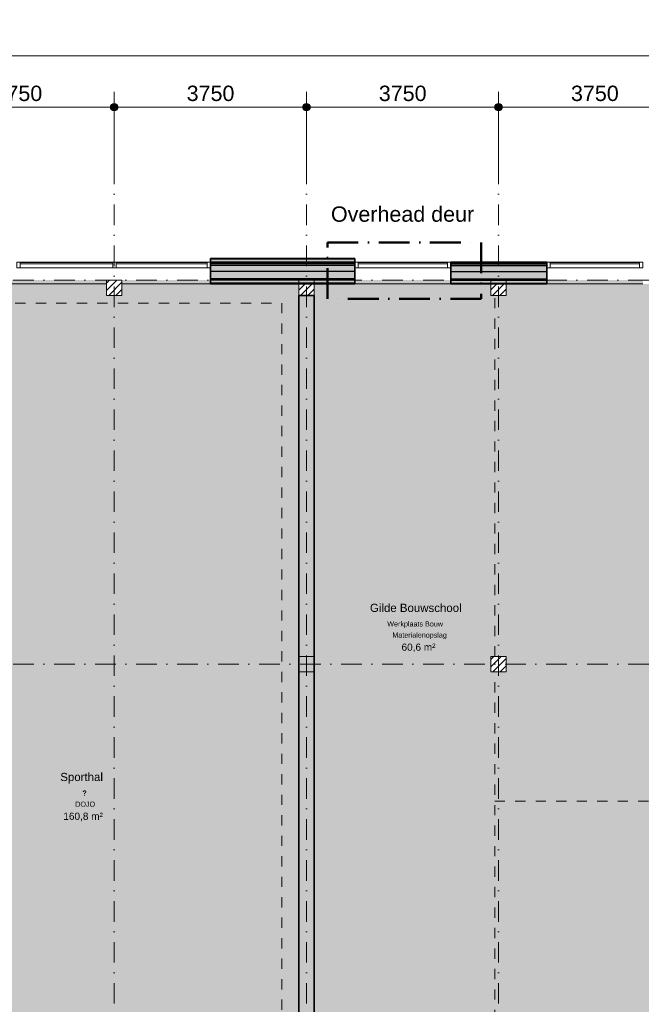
# Model space of a CAD drawing. Header units: millimetres. Extents: x 1557 to 319405, y -11609 to 73584.
# Tile 60 of 103: x 208792 to 220923, y 54359 to 73584. Entities that reach past the tile are written whole.
import ezdxf

# ---------------------------------------------------------------- set-up
doc = ezdxf.new("R2010")
doc.units = ezdxf.units.MM
for name, pattern in [('dash-dot', [1000, 600, -200, 0, -200]), ('Hidden_2_', [400, 200, -200]), ('RR_Level', [800, 400, -200, 0, -200])]:
    doc.linetypes.add(name, pattern=pattern)
for name, color, linetype, lineweight in [('A-____-____-DIMS', 211, 'Continuous', 9), ('A-____-____-DIMS-200', 211, 'Continuous', 9), ('A-AREA-____-IDEN', 2, 'Continuous', 13), ('A-AREA-____-OTLN', 32, 'Hidden_2_', 13), ('A-AREA-____-PATT', 32, 'Continuous', 9), ('A-DETL-____-OTLN', 90, 'Continuous', 13), ('A-GLAZ-CURT-MCUT', 52, 'Continuous', 13), ('A-GLAZ-CURT-OTLN', 52, 'Continuous', 13), ('A-GLAZ-CWMG-MCUT', 51, 'Continuous', 13), ('A-GLAZ-CWMG-OTLN', 51, 'Continuous', 13), ('A-WALL-____-MCUT', 113, 'Continuous', 35), ('A-WALL-____-OTLN', 113, 'Continuous', 18), ('A-WALL-____-PATT', 111, 'Continuous', 35), ('G-____-____-TEXT', 231, 'Continuous', 9), ('S-COLS-____-MCUT', 52, 'Continuous', 25), ('S-COLS-____-OTLN', 52, 'Continuous', 18), ('S-GRID-____-OTLN', 1, 'Continuous', 9)]:
    doc.layers.add(name, color=color, linetype=linetype, lineweight=lineweight)
doc.styles.add('Arial_1', font='arial.ttf', dxfattribs={"height": 100})
doc.styles.add('Arial_2', font='arial.ttf', dxfattribs={"height": 300})
doc.styles.add('Arial_5', font='arial.ttf', dxfattribs={"height": 500})
doc.styles.add('Arial_B', font='txt', dxfattribs={"height": 160})
doc.styles.add('Arial_B_1', font='txt', dxfattribs={"height": 100})
doc.styles.add('Arial_I', font='txt', dxfattribs={"height": 140})
doc.dimstyles.new('1_5mm_interne_maten_en_details', dxfattribs={"dimscale": 304.8, "dimtxt": 1.004192, "dimasz": 1.83727, "dimexe": 0.984252, "dimexo": 0.0625, "dimgap": 0.098425, "dimtad": 1, "dimdec": 0, "dimlfac": 304.8, "dimzin": 0, "dimdsep": 46, "dimtxsty": 'Arial_2', "dimblk1": 'DOTSMALL', "dimblk2": 'DOTSMALL', "dimsah": 1, "dimcen": 0.09, "dimdle": 1.181102, "dimazin": 0, "dimtfac": 1, "dimtdec": 4, "dimtix": 1, "dimtmove": 0, "dimatfit": 3, "dimfxl": 0.003229, "dimfxlon": 1, "dimtvp": 1, "dimtfill": 1, "dimtolj": 1, "dimtzin": 0, "dimlwd": 13, "dimlwe": 13, "dimarcsym": 2})
doc.dimstyles.new('2_5mm_totaalmaatvoering', dxfattribs={"dimscale": 304.8, "dimtxt": 1.673654, "dimasz": 1.83727, "dimexe": 1.312336, "dimexo": 0.0625, "dimgap": 0.164042, "dimtad": 1, "dimdec": 0, "dimlfac": 304.8, "dimzin": 0, "dimdsep": 46, "dimtxsty": 'Arial_5', "dimblk1": 'DOTSMALL', "dimblk2": 'DOTSMALL', "dimsah": 1, "dimcen": 0.09, "dimdle": 1.64042, "dimazin": 0, "dimtfac": 1, "dimtdec": 4, "dimtix": 1, "dimtmove": 0, "dimatfit": 3, "dimfxl": 0.004306, "dimfxlon": 1, "dimtvp": 1, "dimtfill": 1, "dimtolj": 1, "dimtzin": 0, "dimlwd": 13, "dimlwe": 13, "dimarcsym": 2})

# ---------------------------------------------------------------- blocks, each defined once
blk = doc.blocks.new('Rectangular Mullion - 65 x 114mm-715993-plot_V0 Copy 1')
at = {"layer": 'A-GLAZ-CWMG-MCUT', "color": 170, "lineweight": 9}
for p, q in [((-65, 57), (0, 57)), ((-65, -57), (-65, 57)), ((0, 57), (0, -57)), ((0, -57), (-65, -57))]:
    blk.add_line(p, q, dxfattribs=at)
blk = doc.blocks.new('System Panel - HR__-715989-plot_V0 Copy 1')
at = {"layer": 'A-GLAZ-CURT-MCUT', "color": 170, "lineweight": 9}
for p, q in [((905, 47), (-905, 47)), ((-905, 47), (-905, 23)), ((-905, 23), (905, 23)), ((905, 23), (905, 47))]:
    blk.add_line(p, q, dxfattribs=at)
blk = doc.blocks.new('System Panel - HR__-715995-plot_V0 Copy 1')
at = {"layer": 'A-GLAZ-CURT-MCUT', "color": 170, "lineweight": 9}
for p, q in [((889, 48), (-889, 48)), ((-889, 48), (-889, 22)), ((-889, 22), (889, 22)), ((889, 22), (889, 48))]:
    blk.add_line(p, q, dxfattribs=at)
blk = doc.blocks.new('Rectangular Mullion - 65 x 114mm-463994-plot_V0 Copy 1')
at = {"layer": 'A-GLAZ-CWMG-OTLN', "color": 170, "lineweight": 9}
for p, q in [((67327, 2357), (67803, 4103)), ((67437, 2327), (67913, 4073))]:
    blk.add_line(p, q, dxfattribs=at)
blk = doc.blocks.new('Rectangular Mullion - 65 x 114mm-572370-plot_V0 Copy 1')
at = {"layer": 'A-GLAZ-CWMG-OTLN', "color": 170, "lineweight": 9}
for p, q in [((128532, 3551), (130310, 3551)), ((128532, 3437), (130310, 3437))]:
    blk.add_line(p, q, dxfattribs=at)
blk = doc.blocks.new('Rectangular Mullion - 65 x 114mm-715994-plot_V0 Copy 1')
at = {"layer": 'A-GLAZ-CWMG-MCUT', "color": 170, "lineweight": 9}
for p, q in [((-32.5, 57), (32.5, 57)), ((-32.5, -57), (-32.5, 57)), ((32.5, 57), (32.5, -57)), ((32.5, -57), (-32.5, -57))]:
    blk.add_line(p, q, dxfattribs=at)
blk = doc.blocks.new('System Panel - HR__-715992-plot_V0 Copy 1')
at = {"layer": 'A-GLAZ-CURT-MCUT', "color": 170, "lineweight": 9}
for p, q in [((872, 47), (-872, 47)), ((-872, 47), (-872, 23)), ((-872, 23), (872, 23)), ((872, 23), (872, 47))]:
    blk.add_line(p, q, dxfattribs=at)
blk = doc.blocks.new('Rectangular Mullion - 65 x 114mm-464001-plot_V0 Copy 1')
at = {"layer": 'A-GLAZ-CWMG-OTLN', "color": 170, "lineweight": 9}
for p, q in [((65863, -3007), (66322, -1324)), ((65973, -3037), (66432, -1354))]:
    blk.add_line(p, q, dxfattribs=at)
blk = doc.blocks.new('System Panel - HR__-716001-plot_V0 Copy 1')
at = {"layer": 'A-GLAZ-CURT-MCUT', "color": 170, "lineweight": 9}
for p, q in [((872.5, -22.5), (-872.5, -22.5)), ((-872.5, -22.5), (-872.5, -47.5)), ((-872.5, -47.5), (872.5, -47.5)), ((872.5, -47.5), (872.5, -22.5))]:
    blk.add_line(p, q, dxfattribs=at)
blk = doc.blocks.new('Rectangular Mullion - 65 x 114mm-572436-plot_V0 Copy 1')
at = {"layer": 'A-GLAZ-CWMG-OTLN', "color": 170, "lineweight": 9}
for p, q in [((53789, -4849), (52044, -4849)), ((53789, -4963), (52044, -4963))]:
    blk.add_line(p, q, dxfattribs=at)
blk = doc.blocks.new('Rectangular Mullion - 65 x 114mm-716002-plot_V0 Copy 1')
at = {"layer": 'A-GLAZ-CWMG-MCUT', "color": 170, "lineweight": 9}
for p, q in [((-65, 57), (0, 57)), ((-65, -57), (-65, 57)), ((0, 57), (0, -57)), ((0, -57), (-65, -57))]:
    blk.add_line(p, q, dxfattribs=at)
blk = doc.blocks.new('Rectangular Mullion - 65 x 114mm-716021-plot_V0 Copy 1')
at = {"layer": 'A-GLAZ-CWMG-MCUT', "color": 170, "lineweight": 9}
for p, q in [((0, 57), (-65, 57)), ((-65, 57), (-65, -57)), ((0, -57), (0, 57)), ((-65, -57), (0, -57))]:
    blk.add_line(p, q, dxfattribs=at)
blk = doc.blocks.new('Rectangular Mullion - 65 x 114mm-716030-plot_V0 Copy 1')
at = {"layer": 'A-GLAZ-CWMG-MCUT', "color": 170, "lineweight": 9}
for p, q in [((0, 57), (-65, 57)), ((-65, 57), (-65, -57)), ((0, -57), (0, 57)), ((-65, -57), (0, -57))]:
    blk.add_line(p, q, dxfattribs=at)
blk = doc.blocks.new('027_Gilde - ATC_FacadeModel_rvt-2-plot_V0 Copy 1')
at = {"layer": 'A-WALL-____-OTLN', "lineweight": 5}
for points in [[(45972, 68850), (48235, 68850), (48235, 68910), (45422, 68910), (45422, 68850)], [(48235, 68785), (48235, 68815), (45422, 68815), (45422, 68785), (47298, 68785)], [(50578, 68785), (51985, 68785), (51985, 68815), (50110, 68815), (50110, 68785)]]:
    blk.add_hatch(color=67, dxfattribs=at).paths.add_polyline_path(points)
at = {"layer": 'A-WALL-____-PATT', "lineweight": 5}
for points in [[(48235, 68910), (48235, 68920), (45422, 68920), (45422, 68910), (47298, 68910)], [(45422, 68830), (48235, 68830), (48235, 68850), (45422, 68850)], [(48235, 68815), (48235, 68830), (45422, 68830), (45422, 68815), (47298, 68815)], [(50578, 68815), (51985, 68815), (51985, 68830), (50110, 68830), (50110, 68815)], [(48235, 68670), (48235, 68785), (45422, 68785), (45422, 68670), (47298, 68670)], [(48235, 68525), (48235, 68670), (45422, 68670), (45422, 68525), (47298, 68525)], [(50578, 68670), (51985, 68670), (51985, 68785), (50110, 68785), (50110, 68670)], [(50578, 68525), (51985, 68525), (51985, 68670), (50110, 68670), (50110, 68525)], [(47441, 68500), (48235, 68500), (48235, 68525), (45422, 68525), (45422, 68500), (47298, 68500)], [(47298, 68440), (48235, 68440), (48235, 68500), (45422, 68500), (45422, 68440), (47141, 68440)], [(51985, 68500), (51985, 68525), (50110, 68525), (50110, 68500), (51191, 68500)], [(50110, 68440), (51985, 68440), (51985, 68500), (50110, 68500)]]:
    blk.add_hatch(color=67, dxfattribs=at).paths.add_polyline_path(points)
at = {"layer": 'A-WALL-____-PATT', "lineweight": 18}
blk.add_hatch(color=47, dxfattribs=at).paths.add_polyline_path([(50110, 68830), (51985, 68830), (51985, 68850), (50110, 68850)])
h = blk.add_hatch(color=47, dxfattribs=at)
h.paths.add_polyline_path([(47141, 68425), (47141, 68440), (45422, 68440), (45422, 68425), (45972, 68425)])
h.paths.add_polyline_path([(47441, 68425), (48235, 68425), (48235, 68440), (47441, 68440)])
at = {"layer": 'A-WALL-____-PATT', "lineweight": 5}
h = blk.add_hatch(color=67, dxfattribs=at)
h.paths.add_polyline_path([(50578, 68425), (50891, 68425), (50891, 68440), (50110, 68440), (50110, 68425)])
h.paths.add_polyline_path([(51985, 68425), (51985, 68440), (51191, 68440), (51191, 68425)])
at = {"layer": 'A-WALL-____-MCUT', "color": 50}
for p, q in [((48235, 68920), (45422, 68920)), ((45422, 68920), (45422, 68425)), ((48235, 68425), (48235, 68920)), ((51985, 68850), (50110, 68850)), ((50110, 68850), (50110, 68425)), ((51985, 68425), (51985, 68850)), ((45422, 68425), (48235, 68425)), ((50110, 68425), (51985, 68425))]:
    blk.add_line(p, q, dxfattribs=at)
at = {"layer": 'A-WALL-____-MCUT', "color": 130, "lineweight": 25}
for p, q in [((48235, 68910), (45422, 68910)), ((48235, 68850), (45422, 68850)), ((48235, 68830), (45422, 68830)), ((50110, 68830), (51985, 68830)), ((48235, 68815), (45422, 68815)), ((48235, 68785), (45422, 68785)), ((48235, 68670), (45422, 68670)), ((50110, 68815), (51985, 68815)), ((50110, 68785), (51985, 68785)), ((50110, 68670), (51985, 68670)), ((48235, 68525), (45422, 68525)), ((48235, 68500), (45422, 68500)), ((50110, 68525), (51985, 68525)), ((50110, 68500), (51985, 68500)), ((48235, 68440), (45422, 68440)), ((50110, 68440), (51985, 68440))]:
    blk.add_line(p, q, dxfattribs=at)
at = {"layer": 'A-WALL-____-OTLN', "color": 210}
for p, q in [((43391, 68425), (39941, 68425)), ((45422, 68425), (43691, 68425)), ((50110, 68425), (48235, 68425)), ((53860, 68425), (51985, 68425))]:
    blk.add_line(p, q, dxfattribs=at)
at = {"layer": 'A-GLAZ-CURT-OTLN', "color": 210, "lineweight": 18}
for name, p in [('System Panel - HR__-715989-plot_V0 Copy 1', (42610, 68793)), ('System Panel - HR__-715995-plot_V0 Copy 1', (44469, 68793)), ('System Panel - HR__-715992-plot_V0 Copy 1', (49172, 68793))]:
    blk.add_blockref(name, p, dxfattribs=at)
at = {"layer": 'A-GLAZ-CURT-OTLN', "color": 210, "lineweight": 18, "rotation": 180}
blk.add_blockref('System Panel - HR__-716001-plot_V0 Copy 1', (52922, 68793), dxfattribs=at)
at = {"layer": 'A-GLAZ-CWMG-OTLN', "color": 210, "lineweight": 18}
for name, p, rotation in [('Rectangular Mullion - 65 x 114mm-463994-plot_V0 Copy 1', (63512, 4405), 105.2626681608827), ('Rectangular Mullion - 65 x 114mm-464001-plot_V0 Copy 1', (64482, 4405), 105.2626681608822), ('Rectangular Mullion - 65 x 114mm-572370-plot_V0 Copy 1', (173890, 72287), 180), ('Rectangular Mullion - 65 x 114mm-716021-plot_V0 Copy 1', (48235, 68793), 180), ('Rectangular Mullion - 65 x 114mm-572436-plot_V0 Copy 1', (105839, 63887), 180)]:
    blk.add_blockref(name, p, dxfattribs=dict(at, rotation=rotation))
at = {"layer": 'A-GLAZ-CWMG-OTLN', "color": 210, "lineweight": 18, "extrusion": (0, 0, -1), "rotation": 180}
for name, p in [('Rectangular Mullion - 65 x 114mm-715994-plot_V0 Copy 1', (-41672, 68793)), ('Rectangular Mullion - 65 x 114mm-715994-plot_V0 Copy 1', (-43547, 68793)), ('Rectangular Mullion - 65 x 114mm-715993-plot_V0 Copy 1', (-45422, 68793)), ('Rectangular Mullion - 65 x 114mm-715993-plot_V0 Copy 1', (-50110, 68793))]:
    blk.add_blockref(name, p, dxfattribs=at)
at = {"layer": 'A-GLAZ-CWMG-OTLN', "color": 210, "lineweight": 18, "extrusion": (0, 0, -1)}
blk.add_blockref('Rectangular Mullion - 65 x 114mm-716002-plot_V0 Copy 1', (-51985, 68793), dxfattribs=at)
at = {"layer": 'A-GLAZ-CWMG-OTLN', "color": 210, "lineweight": 18}
blk.add_blockref('Rectangular Mullion - 65 x 114mm-716030-plot_V0 Copy 1', (53860, 68793), dxfattribs=at)
blk = doc.blocks.new('NLRS_28_SC_LIB_kolom recht_generiek_ISR - kolom hout_Ontwerp-V94-plot_V0 Copy 1')
at = {"layer": 'S-COLS-____-OTLN', "lineweight": 9}
h = blk.add_hatch(dxfattribs=at)
h.set_pattern_fill('FP_76', color=256, style=0, pattern_type=2)
h.set_pattern_definition([(45, (-51041.48, -61000), (-70.71068, 70.71068), [])])
h.paths.add_polyline_path([(-150, -150), (150, -150), (150, 150), (-150, 150)])
at = {"layer": 'S-COLS-____-MCUT', "lineweight": 18}
for p, q in [((150, 150), (-150, 150)), ((-150, 150), (-150, -150)), ((150, -150), (150, 150)), ((-150, -150), (150, -150))]:
    blk.add_line(p, q, dxfattribs=at)
blk = doc.blocks.new('NLRS_28_SC_LIB_kolom recht_generiek_ISR - kolom hout_Ontwerp-V89-plot_V0 Copy 1')
at = {"layer": 'S-COLS-____-MCUT', "lineweight": 18}
for p, q in [((150, 150), (-150, 150)), ((-150, 150), (-150, -150)), ((150, -150), (150, 150)), ((-150, -150), (150, -150))]:
    blk.add_line(p, q, dxfattribs=at)
blk = doc.blocks.new('NLRS_28_SC_LIB_kolom recht_generiek_ISR - kolom hout_Ontwerp-V98-plot_V0 Copy 1')
at = {"layer": 'S-COLS-____-OTLN', "lineweight": 9}
h = blk.add_hatch(dxfattribs=at)
h.set_pattern_fill('FP_80', color=256, style=0, pattern_type=2)
h.set_pattern_definition([(45, (-51041.48, -68350), (-70.71068, 70.71068), [])])
h.paths.add_polyline_path([(-150, -150), (150, -150), (150, 90), (-150, 90), (-150, 75)])
at = {"layer": 'S-COLS-____-MCUT', "lineweight": 18}
for p, q in [((150, 150), (-150, 150)), ((-150, 150), (-150, -150)), ((150, -150), (150, 150)), ((-150, -150), (150, -150))]:
    blk.add_line(p, q, dxfattribs=at)
blk = doc.blocks.new('NLRS_28_SC_LIB_kolom recht_generiek_ISR - kolom hout_Ontwerp-V99-plot_V0 Copy 1')
at = {"layer": 'S-COLS-____-OTLN', "lineweight": 9}
h = blk.add_hatch(dxfattribs=at)
h.set_pattern_fill('FP_81', color=256, style=0, pattern_type=2)
h.set_pattern_definition([(45, (-47291.48, -68350), (-70.71068, 70.71068), [])])
h.paths.add_polyline_path([(7, -150), (150, -150), (150, 90), (-150, 90), (-150, -150)])
at = {"layer": 'S-COLS-____-MCUT', "lineweight": 18}
for p, q in [((150, 150), (-150, 150)), ((-150, 150), (-150, -150)), ((150, -150), (150, 150)), ((-150, -150), (150, -150))]:
    blk.add_line(p, q, dxfattribs=at)
blk = doc.blocks.new('NLRS_28_SC_LIB_kolom recht_generiek_ISR - kolom hout_Ontwerp-V100-plot_V0 Copy 1')
at = {"layer": 'S-COLS-____-OTLN', "lineweight": 9}
h = blk.add_hatch(dxfattribs=at)
h.set_pattern_fill('FP_82', color=256, style=0, pattern_type=2)
h.set_pattern_definition([(45, (-43541.48, -68350), (-70.71068, 70.71068), [])])
h.paths.add_polyline_path([(-150, -150), (150, -150), (150, 150), (-150, 150), (-150, 75)])
at = {"layer": 'S-COLS-____-MCUT', "lineweight": 18}
for p, q in [((150, 150), (-150, 150)), ((-150, 150), (-150, -150)), ((150, -150), (150, 150)), ((-150, -150), (150, -150))]:
    blk.add_line(p, q, dxfattribs=at)
blk = doc.blocks.new('DIMBLOCK48-plot_V0 Copy 1')
at = {"layer": 'A-____-____-DIMS-200', "lineweight": 25}
h = blk.add_hatch(color=256, dxfattribs=at)
edge = h.paths.add_edge_path()
edge.add_arc((206887, 71876), 70, 0, 360)
h = blk.add_hatch(color=256, dxfattribs=at)
edge = h.paths.add_edge_path()
edge.add_arc((210637, 71876), 70, 0, 360)
at = {"layer": 'A-____-____-DIMS-200', "lineweight": 13}
for p, q in [((206887, 71576), (206887, 72176)), ((210637, 71576), (210637, 72176)), ((206887, 71876), (210637, 71876)), ((206887, 71876), (206887, 71576)), ((210637, 71876), (210637, 71576))]:
    blk.add_line(p, q, dxfattribs=at)
at = {"layer": 'A-____-____-DIMS-200', "lineweight": 25}
for centre in [(206887, 71876), (210637, 71876)]:
    blk.add_circle(centre, 70, dxfattribs=at)
at = {"layer": 'A-____-____-DIMS-200', "color": 0, "lineweight": 13, "insert": (208300, 72296), "char_height": 300, "width": 1107.53, "attachment_point": 1, "line_spacing_factor": 0.941778, "style": 'Arial_2', "bg_fill": 3, "box_fill_scale": 1.25, "bg_fill_color": 256, "bg_fill_true_color": 13158600, "bg_fill_transparency": 0}
blk.add_mtext('3750', dxfattribs=at)
blk = doc.blocks.new('_DotSmall')
at = {"color": 0, "linetype": 'ByBlock', "const_width": 0.5}
blk.add_lwpolyline([(-0.0625, 0, 1), (0.0625, 0, 1)], format="xyb", close=True, dxfattribs=at)
blk = doc.blocks.new('DIMBLOCK49-plot_V0 Copy 1')
at = {"layer": 'A-____-____-DIMS-200', "lineweight": 25}
h = blk.add_hatch(color=256, dxfattribs=at)
edge = h.paths.add_edge_path()
edge.add_arc((210637, 71876), 70, 0, 360)
h = blk.add_hatch(color=256, dxfattribs=at)
edge = h.paths.add_edge_path()
edge.add_arc((214387, 71876), 70, 0, 360)
at = {"layer": 'A-____-____-DIMS-200', "lineweight": 13}
for p, q in [((210637, 71576), (210637, 72176)), ((214387, 71576), (214387, 72176)), ((210637, 71876), (214387, 71876)), ((210637, 71876), (210637, 71576)), ((214387, 71876), (214387, 71576))]:
    blk.add_line(p, q, dxfattribs=at)
at = {"layer": 'A-____-____-DIMS-200', "lineweight": 25}
for centre in [(210637, 71876), (214387, 71876)]:
    blk.add_circle(centre, 70, dxfattribs=at)
at = {"layer": 'A-____-____-DIMS-200', "color": 0, "lineweight": 13, "insert": (212050, 72296), "char_height": 300, "width": 1107.53, "attachment_point": 1, "line_spacing_factor": 0.941778, "style": 'Arial_2', "bg_fill": 3, "box_fill_scale": 1.25, "bg_fill_color": 256, "bg_fill_true_color": 13158600, "bg_fill_transparency": 0}
blk.add_mtext('3750', dxfattribs=at)
blk = doc.blocks.new('DIMBLOCK50-plot_V0 Copy 1')
at = {"layer": 'A-____-____-DIMS-200', "lineweight": 25}
h = blk.add_hatch(color=256, dxfattribs=at)
edge = h.paths.add_edge_path()
edge.add_arc((214387, 71876), 70, 0, 360)
h = blk.add_hatch(color=256, dxfattribs=at)
edge = h.paths.add_edge_path()
edge.add_arc((218137, 71876), 70, 0, 360)
at = {"layer": 'A-____-____-DIMS-200', "lineweight": 13}
for p, q in [((214387, 71576), (214387, 72176)), ((218137, 71576), (218137, 72176)), ((214387, 71876), (218137, 71876)), ((214387, 71876), (214387, 71576)), ((218137, 71876), (218137, 71576))]:
    blk.add_line(p, q, dxfattribs=at)
at = {"layer": 'A-____-____-DIMS-200', "lineweight": 25}
for centre in [(214387, 71876), (218137, 71876)]:
    blk.add_circle(centre, 70, dxfattribs=at)
at = {"layer": 'A-____-____-DIMS-200', "color": 0, "lineweight": 13, "insert": (215800, 72296), "char_height": 300, "width": 1107.53, "attachment_point": 1, "line_spacing_factor": 0.941778, "style": 'Arial_2', "bg_fill": 3, "box_fill_scale": 1.25, "bg_fill_color": 256, "bg_fill_true_color": 13158600, "bg_fill_transparency": 0}
blk.add_mtext('3750', dxfattribs=at)
blk = doc.blocks.new('DIMBLOCK51-plot_V0 Copy 1')
at = {"layer": 'A-____-____-DIMS-200', "lineweight": 25}
h = blk.add_hatch(color=256, dxfattribs=at)
edge = h.paths.add_edge_path()
edge.add_arc((218137, 71876), 70, 0, 360)
h = blk.add_hatch(color=256, dxfattribs=at)
edge = h.paths.add_edge_path()
edge.add_arc((221887, 71876), 70, 0, 360)
at = {"layer": 'A-____-____-DIMS-200', "lineweight": 13}
for p, q in [((218137, 71576), (218137, 72176)), ((221887, 71576), (221887, 72176)), ((218137, 71876), (221887, 71876)), ((218137, 71876), (218137, 71576)), ((221887, 71876), (221887, 71576))]:
    blk.add_line(p, q, dxfattribs=at)
at = {"layer": 'A-____-____-DIMS-200', "lineweight": 25}
for centre in [(218137, 71876), (221887, 71876)]:
    blk.add_circle(centre, 70, dxfattribs=at)
at = {"layer": 'A-____-____-DIMS-200', "color": 0, "lineweight": 13, "insert": (219550, 72296), "char_height": 300, "width": 1107.53, "attachment_point": 1, "line_spacing_factor": 0.941778, "style": 'Arial_2', "bg_fill": 3, "box_fill_scale": 1.25, "bg_fill_color": 256, "bg_fill_true_color": 13158600, "bg_fill_transparency": 0}
blk.add_mtext('3750', dxfattribs=at)
blk = doc.blocks.new('DIMBLOCK76-plot_V0 Copy 1')
at = {"layer": 'A-____-____-DIMS-200', "lineweight": 25}
h = blk.add_hatch(color=256, dxfattribs=at)
edge = h.paths.add_edge_path()
edge.add_arc((168592, 72876), 70, 0, 360)
h = blk.add_hatch(color=256, dxfattribs=at)
edge = h.paths.add_edge_path()
edge.add_arc((222680, 72876), 70, 0, 360)
at = {"layer": 'A-____-____-DIMS-200', "lineweight": 13}
for p, q in [((168592, 72476), (168592, 73276)), ((222680, 72476), (222680, 73276)), ((168092, 72876), (222680, 72876)), ((168592, 72876), (168592, 72476)), ((222680, 72876), (222680, 72476))]:
    blk.add_line(p, q, dxfattribs=at)
at = {"layer": 'A-____-____-DIMS-200', "lineweight": 25}
for centre in [(168592, 72876), (222680, 72876)]:
    blk.add_circle(centre, 70, dxfattribs=at)
at = {"layer": 'A-____-____-DIMS-200', "color": 0, "lineweight": 13, "insert": (194674, 73575), "char_height": 500, "width": 2307.36, "attachment_point": 1, "line_spacing_factor": 0.941778, "style": 'Arial_5', "bg_fill": 3, "box_fill_scale": 1.25, "bg_fill_color": 256, "bg_fill_true_color": 13158600, "bg_fill_transparency": 0}
blk.add_mtext('54088', dxfattribs=at)

msp = doc.modelspace()

# ---------------------------------------------------------------- hatches: boundary and pattern name
at = {"layer": 'A-AREA-____-PATT', "transparency": 33554509}
for points in [[(213235.1406, 51675), (214236.5119, 51675), (214234.4788, 68425), (212517.5119, 68425), (212517.5119, 68500), (210786.5119, 68500), (210786.5119, 68200), (210486.5119, 68200), (210486.5119, 68500), (207036.5119, 68500), (207036.5119, 68200), (206736.5119, 68200), (206736.5119, 68425), (205136.5119, 68425), (205136.5119, 57175), (200786.5119, 57175), (200786.5119, 57135.3255), (200711.5119, 57135.3255), (200711.5119, 55431.3255), (200786.5119, 55431.3255), (200786.5119, 55375), (205136.5119, 55375), (205136.5119, 54557), (205061.5119, 54557), (205061.5119, 52853), (205136.5119, 52853), (205136.5119, 51675), (213066.9131, 51675)], [(215782.0119, 51225), (216816.0119, 51225), (216816.0119, 51300), (218061.5119, 51300), (218061.5119, 53350), (217986.5119, 53350), (217986.5119, 53650), (218061.5119, 53650), (218061.5119, 60850), (217986.5119, 60850), (217986.5119, 61150), (218061.5119, 61150), (218061.5119, 68200), (217986.5119, 68200), (217986.5119, 68425), (217205.0119, 68425), (217205.0119, 68500), (215330.0119, 68500), (215330.0119, 68425), (214536.5119, 68425), (214536.5119, 51300), (215782.0119, 51300), (215782.0119, 51275)]]:
    msp.add_hatch(color=254, dxfattribs=at).paths.add_polyline_path(points)
h = msp.add_hatch(color=254, dxfattribs=at)
h.paths.add_polyline_path([(227793.3841, 58325), (228312.8709, 58325), (226946.7964, 60688.6464), (226882.5863, 60651.574), (225945.0841, 62275.3444), (226010.0357, 62312.8449), (225071.537, 63936.0536), (225007.4543, 63899.0482), (224069.8163, 65522.7662), (224134.765, 65560.2717), (223196.261, 67183.4896), (223132.1783, 67146.4841), (222393.2149, 68425), (222036.5119, 68425), (222036.5119, 68200), (221736.5119, 68200), (221736.5119, 68425), (220955.0119, 68425), (220955.0119, 68500), (219080.0119, 68500), (219080.0119, 68425), (218286.5119, 68425), (218286.5119, 68200), (218061.5119, 68200), (218061.5119, 61150), (218286.5119, 61150), (218286.5119, 60850), (218061.5119, 60850), (218061.5119, 58325), (227760.8793, 58325)])
h.paths.add_polyline_path([(225486.5119, 60850), (225486.5119, 61150), (225786.5119, 61150), (225786.5119, 60850)])
h.paths.add_polyline_path([(221886.5119, 60850), (221736.5119, 60850), (221736.5119, 61150), (222036.5119, 61150), (222036.5119, 60850)])
h = msp.add_hatch(color=254, dxfattribs=at)
h.paths.add_polyline_path([(228048.2991, 46623.7714), (233248.7676, 49626.3207), (232573.056, 50796.4578), (232638.0048, 50835.1184), (231700.0063, 52457.4609), (231635.4262, 52420.1616), (230649.0975, 54128.3179), (230713.8603, 54167.1803), (228311.7161, 58325), (218061.5119, 58325), (218061.5119, 53650), (218286.5119, 53650), (218286.5119, 53350), (218061.5119, 53350), (218061.5119, 52875), (222411.5119, 52875), (222411.5119, 52800), (223445.5119, 52800), (223445.5119, 52875), (224439.0814, 52875), (228007.9906, 46693.5865)])
h.paths.add_polyline_path([(229536.5119, 53350), (229236.5119, 53350), (229236.5119, 53650), (229536.5119, 53650), (229536.5119, 53485.8803)])
h.paths.add_polyline_path([(225486.5119, 53350), (225486.5119, 53650), (225786.5119, 53650), (225786.5119, 53350)])
h.paths.add_polyline_path([(221886.5119, 53350), (221736.5119, 53350), (221736.5119, 53650), (222036.5119, 53650), (222036.5119, 53350)])
at = {"layer": 'A-WALL-____-PATT', "lineweight": 18}
msp.add_hatch(color=47, dxfattribs=at).paths.add_polyline_path([(214236.5119, 33100), (214536.5119, 33100), (214536.5119, 68200), (214236.5119, 68200), (214236.5119, 33437.0275)])

# ---------------------------------------------------------------- linework, layer by layer
at = {"layer": 'A-AREA-____-OTLN', "color": 9}
for p, q in [((218061.5119, 61150), (218061.5119, 68200)), ((218061.5119, 53650), (218061.5119, 60850)), ((218061.5119, 58325), (228437.206, 58325))]:
    msp.add_line(p, q, dxfattribs=at)
at = {"layer": 'A-DETL-____-OTLN', "linetype": 'dash-dot', "lineweight": 50}
for p, q in [((214798.145, 69233.543), (217798.145, 69233.543)), ((214798.145, 68133.543), (214798.145, 69233.543)), ((217798.145, 69233.543), (217798.145, 68133.543)), ((217798.145, 68133.543), (214798.145, 68133.543))]:
    msp.add_line(p, q, dxfattribs=at)
at = {"layer": 'A-DETL-____-OTLN', "linetype": 'Hidden_2_', "lineweight": 9}
for p, q in [((205906.7124, 68051.3835), (213906.7124, 68051.3835)), ((213906.7124, 68051.3835), (213906.7124, 52051.3835))]:
    msp.add_line(p, q, dxfattribs=at)
at = {"layer": 'A-WALL-____-MCUT'}
for p, q in [((214236.5119, 68200), (214236.5119, 51675)), ((214536.5119, 68200), (214236.5119, 68200)), ((214536.5119, 51300), (214536.5119, 68200))]:
    msp.add_line(p, q, dxfattribs=at)
at = {"layer": 'S-GRID-____-OTLN'}
for p, q in [((210636.5119, 71774.2271), (210636.5119, 70774.2271)), ((214386.5119, 71774.2271), (214386.5119, 70774.2271)), ((218136.5119, 71774.2271), (218136.5119, 70774.2271))]:
    msp.add_line(p, q, dxfattribs=at)
at = {"layer": 'S-GRID-____-OTLN', "linetype": 'RR_Level'}
for p, q in [((210636.5119, 70774.2271), (210636.5119, -6763.3674)), ((214386.5119, 70774.2271), (214386.5119, -6763.3674)), ((218136.5119, 70774.2271), (218136.5119, -6763.3674)), ((167060.7094, 68500), (245433.2051, 68500)), ((167060.7094, 61000), (245433.2051, 61000))]:
    msp.add_line(p, q, dxfattribs=at)

# ---------------------------------------------------------------- block references
at = {"lineweight": 5}
msp.add_blockref('027_Gilde - ATC_FacadeModel_rvt-2-plot_V0 Copy 1', (167095.0285, 0), dxfattribs=at)
at = {"layer": 'S-COLS-____-OTLN', "lineweight": 13}
for name, p in [('NLRS_28_SC_LIB_kolom recht_generiek_ISR - kolom hout_Ontwerp-V100-plot_V0 Copy 1', (210636.5119, 68350)), ('NLRS_28_SC_LIB_kolom recht_generiek_ISR - kolom hout_Ontwerp-V99-plot_V0 Copy 1', (214386.5119, 68350)), ('NLRS_28_SC_LIB_kolom recht_generiek_ISR - kolom hout_Ontwerp-V98-plot_V0 Copy 1', (218136.5119, 68350)), ('NLRS_28_SC_LIB_kolom recht_generiek_ISR - kolom hout_Ontwerp-V89-plot_V0 Copy 1', (214386.5119, 61000)), ('NLRS_28_SC_LIB_kolom recht_generiek_ISR - kolom hout_Ontwerp-V94-plot_V0 Copy 1', (218136.5119, 61000))]:
    msp.add_blockref(name, p, dxfattribs=at)

# ---------------------------------------------------------------- texts
at = {"layer": 'A-AREA-____-IDEN', "lineweight": 9, "attachment_point": 1}
for s, insert, char_height, width, style in [('Gilde Bouwschool', (215627.4639, 62180.2178), 160, 2244.725, 'Arial_B'), ('Werkplaats Bouw', (215965.3389, 61836.7006), 100, 1539.24, 'Arial_B_1'), ('Materialenopslag', (216064.3389, 61618.9633), 100, 1298.73375, 'Arial_1'), ('60,6 m²', (216243.3389, 61403.062), 140, 865.8225, 'Arial_I'), ('Sporthal', (209583.9493, 58878.081), 160, 1042.19375, 'Arial_B'), ('\\fArial|b1|i0|c0|p34|;?', (210014.8243, 58534.5638), 100, 112.23625, 'Arial_B_1'), ('DOJO', (209875.8243, 58316.8264), 100, 448.945, 'Arial_1'), ('160,8 m²', (209643.8243, 58100.9251), 140, 1010.12625, 'Arial_I')]:
    msp.add_mtext(s, dxfattribs=dict(at, insert=insert, char_height=char_height, width=width, style=style))
at = {"layer": 'G-____-____-TEXT', "color": 1, "insert": (214865.8822, 69938.6508), "char_height": 300, "width": 3495.3575, "attachment_point": 1, "style": 'Arial_2'}
msp.add_mtext('Overhead deur ', dxfattribs=at)

# ---------------------------------------------------------------- dimensions: what is measured, and where the dimension line sits
at = {"layer": 'A-____-____-DIMS', "lineweight": 13}
dim = msp.add_linear_dim(base=(222679.6423, 72876.0497), p1=(168591.5898, 72476.0497), p2=(222679.6423, 72476.0497), dimstyle='2_5mm_totaalmaatvoering', override={"dimpost": '<>', "dimfxl": 54088.052497}, dxfattribs=at)
dim.commit()
dim.dimension.update_dxf_attribs({"geometry": 'DIMBLOCK76-plot_V0 Copy 1', "text_midpoint": (195635.616, 73181.5067)})

# ---------------------------------------------------------------- next in the draw order: dimensions: what is measured, and where the dimension line sits
dim = msp.add_linear_dim(base=(210636.5119, 71876.0497), p1=(206886.5119, 71576.0497), p2=(210636.5119, 71576.0497), dimstyle='1_5mm_interne_maten_en_details', override={"dimpost": '<>', "dimfxl": 3750}, dxfattribs=at)
dim.commit()
dim.dimension.update_dxf_attribs({"geometry": 'DIMBLOCK48-plot_V0 Copy 1', "text_midpoint": (208761.5119, 72059.3239)})

# ---------------------------------------------------------------- next in the draw order: dimensions: what is measured, and where the dimension line sits
dim = msp.add_linear_dim(base=(214386.5119, 71876.0497), p1=(210636.5119, 71576.0497), p2=(214386.5119, 71576.0497), dimstyle='1_5mm_interne_maten_en_details', override={"dimpost": '<>', "dimfxl": 3750}, dxfattribs=at)
dim.commit()
dim.dimension.update_dxf_attribs({"geometry": 'DIMBLOCK49-plot_V0 Copy 1', "text_midpoint": (212511.5119, 72059.3239)})

# ---------------------------------------------------------------- next in the draw order: dimensions: what is measured, and where the dimension line sits
dim = msp.add_linear_dim(base=(218136.5119, 71876.0497), p1=(214386.5119, 71576.0497), p2=(218136.5119, 71576.0497), dimstyle='1_5mm_interne_maten_en_details', override={"dimpost": '<>', "dimfxl": 3750}, dxfattribs=at)
dim.commit()
dim.dimension.update_dxf_attribs({"geometry": 'DIMBLOCK50-plot_V0 Copy 1', "text_midpoint": (216261.5119, 72059.3239)})

# ---------------------------------------------------------------- next in the draw order: dimensions: what is measured, and where the dimension line sits
dim = msp.add_linear_dim(base=(221886.5119, 71876.0497), p1=(218136.5119, 71576.0497), p2=(221886.5119, 71576.0497), dimstyle='1_5mm_interne_maten_en_details', override={"dimpost": '<>', "dimfxl": 3750}, dxfattribs=at)
dim.commit()
dim.dimension.update_dxf_attribs({"geometry": 'DIMBLOCK51-plot_V0 Copy 1', "text_midpoint": (220011.5119, 72059.3239)})

doc.saveas('drawing.dxf')
